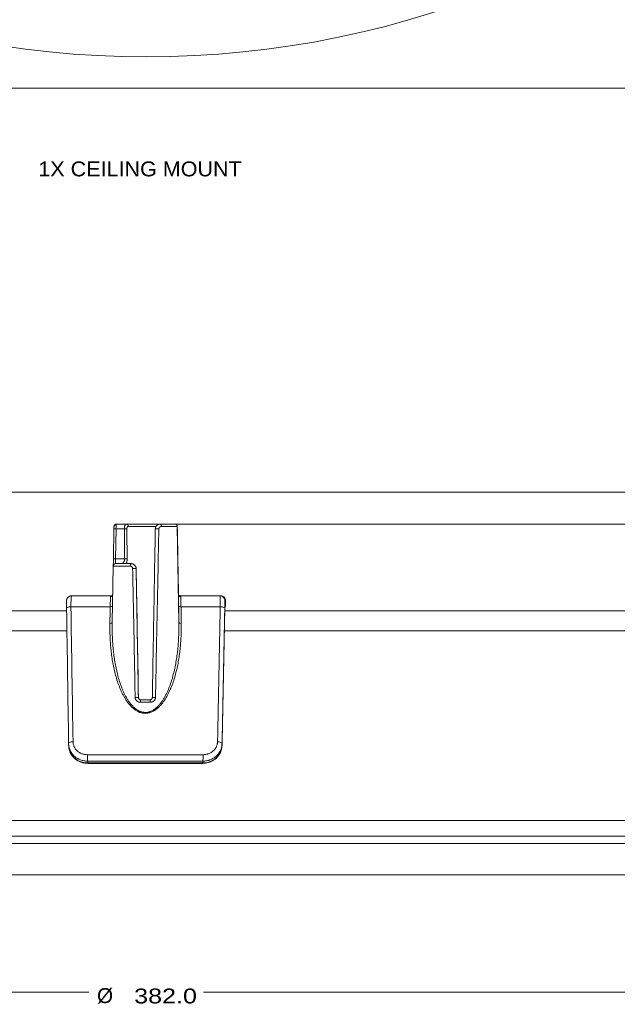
# Model space of a CAD drawing. Header units: millimetres. Extents: x 25 to 1460, y 35 to 806.
# Tile 2 of 47: x 197 to 318, y 220 to 419. Entities that reach past the tile are written whole.
import ezdxf

# ---------------------------------------------------------------- set-up
doc = ezdxf.new("R2010")
doc.units = ezdxf.units.MM
doc.layers.add('1', color=7, linetype='Continuous', true_color=0xffffff)
doc.styles.add('cadds4', font='txt')
doc.dimstyles.get("Standard").update_dxf_attribs({"dimtxt": 0.18, "dimasz": 0.18, "dimexe": 0.18, "dimexo": 0.0625, "dimgap": 0.09, "dimtad": 0, "dimtih": 1, "dimtoh": 1, "dimdec": 4, "dimzin": 0, "dimdsep": 46, "dimtxsty": 'Standard', "dimcen": 0.09, "dimadec": 0, "dimazin": 0, "dimtfac": 1, "dimtdec": 4, "dimtofl": 0, "dimtmove": 0, "dimatfit": 3, "dimfxl": 1, "dimtolj": 1, "dimtzin": 0, "dimarcsym": 0})

# ---------------------------------------------------------------- blocks, each defined once
blk = doc.blocks.new('_U0')
at = {"layer": '1', "color": 35, "lineweight": 13}
for p, q in [((31.45999, 251.315991), (31.45999, 220.815991)), ((413.45999, 251.315991), (413.45999, 220.815991)), ((31.45999, 222.815991), (210.88249, 222.815991)), ((413.45999, 222.815991), (234.03749, 222.815991))]:
    blk.add_line(p, q, dxfattribs=at)
at = {"layer": '1', "color": 35}
for points in [[(31.45999, 222.815991), (34.959987, 223.433135), (34.959992, 222.198846)], [(413.45999, 222.815991), (409.959992, 222.198846), (409.959987, 223.433135)]]:
    blk.add_solid(points, dxfattribs=at)
at = {"layer": '1', "color": 35, "linetype": 'Continuous', "lineweight": 13, "char_height": 3, "attachment_point": 7, "line_spacing_factor": 0.715361, "style": 'cadds4'}
for s, insert in [('\\fArial|b0|i0;%%c', (212.54149, 220.482241)), ('\\fArial|b0|i0;\\W1.2080;382.0', (220.04149, 220.482241))]:
    blk.add_mtext(s, dxfattribs=dict(at, insert=insert))
blk = doc.blocks.new('_U3')
at = {"layer": '1', "color": 35, "lineweight": 13}
for p, q in [((223.842516, 317.315991), (435.45999, 317.315991)), ((433.45999, 317.315991), (433.45999, 288.065991)), ((433.45999, 252.815991), (433.45999, 282.065991)), ((223.95999, 252.815991), (435.45999, 252.815991))]:
    blk.add_line(p, q, dxfattribs=at)
at = {"layer": '1', "color": 35}
for points in [[(433.45999, 317.315991), (434.077134, 313.815993), (432.842845, 313.815988)], [(433.45999, 252.815991), (432.842845, 256.315988), (434.077134, 256.315993)]]:
    blk.add_solid(points, dxfattribs=at)
at = {"layer": '1', "color": 35, "linetype": 'Continuous', "lineweight": 13, "insert": (428.58099, 282.732241), "char_height": 3, "attachment_point": 7, "line_spacing_factor": 0.715361, "style": 'cadds4'}
blk.add_mtext('\\fArial|b0|i0;\\W1.2366;64.5', dxfattribs=at)

msp = doc.modelspace()

# ---------------------------------------------------------------- linework, layer by layer
at = {"layer": '1', "color": 8, "linetype": 'Continuous', "lineweight": 18}
for p, q in [((25.11, 405.3), (419.81, 405.3)), ((419.81, 323.74), (25.11, 323.74)), ((25.11, 246.47), (419.81, 246.47))]:
    msp.add_line(p, q, dxfattribs=at)
at = {"layer": '1', "color": 155, "linetype": 'Continuous', "lineweight": 18}
for p, q in [((215.86, 310.3), (215.97, 316.33)), ((216.38, 316.33), (216.27, 310.3)), ((218.07, 316.33), (216.38, 316.33)), ((216.49, 317.32), (218.5, 317.32)), ((225.31, 317.32), (218.5, 317.32)), ((224.47, 316.82), (218.88, 316.82)), ((225.31, 317.32), (228.23, 317.32)), ((228.73, 316.82), (225.56, 316.82)), ((228.23, 317.32), (228.25, 317.32)), ((228.75, 316.82), (228.73, 316.82)), ((228.73, 316.82), (229.07, 297.41)), ((216.27, 310.3), (218.12, 310.3)), ((215.81, 308.82), (215.61, 297.41)), ((219.2, 308.82), (215.81, 308.82)), ((216.31, 309.32), (219.45, 309.32)), ((219.45, 309.32), (219.45, 309.32)), ((220.45, 308.33), (220.44, 308.33)), ((207.4, 302.82), (215.54, 302.82)), ((229.21, 302.82), (237.36, 302.82)), ((237.36, 302.82), (237.49, 302.82)), ((215.21, 300.63), (207.28, 300.63)), ((237.43, 300.63), (229.49, 300.63)), ((238.35, 300.8), (238.47, 300.8)), ((238.49, 301.8), (238.36, 301.8)), ((238.47, 300.8), (238.49, 301.8)), ((70.68, 299.82), (206.43, 299.82)), ((238.34, 299.82), (374.24, 299.82)), ((206.47, 295.75), (64.66, 295.75)), ((380.26, 295.75), (238.25, 295.75)), ((220.89, 282.31), (220.91, 282.31)), ((223.28, 281.32), (221.32, 281.32)), ((221.39, 281.82), (223.21, 281.82)), ((210.61, 270.74), (233.95, 270.74)), ((233.9, 269.44), (210.66, 269.44)), ((210.68, 269.07), (233.9, 269.07)), ((210.71, 268.99), (233.87, 268.99)), ((395.74, 257.44), (49.18, 257.44)), ((31.46, 254.32), (413.46, 254.32)), ((31.46, 252.82), (413.46, 252.82))]:
    msp.add_line(p, q, dxfattribs=at)
msp.add_circle((222.46, 602.65), 191, dxfattribs=at)
for centre, major_axis, ratio, start_param, end_param in [((216.47, 316.32), (0.5, -0.009), 0.014529, 1.752111, 3.148119), ((216.47, 316.75), (0.5, -0.014), 0.861115, 1.687921, 3.154428), ((215.97, 316.32), (0.009, 0.5), 0.006625, 0.539163, 1.553459), ((216.47, 316.32), (0.009, 1), 0.093342, 0.539868, 1.554164), ((218.16, 316.32), (-0.5, -0.004), 0.019184, 3.751674, 4.893275), ((218.5, 316.82), (0, 0.5), 0.751921, 4.729842, 6.283185), ((224.81, 316.32), (0.5, -0.009), 0.027327, 1.139598, 3.14812), ((225.31, 316.82), (0, -0.5), 0.504199, 1.58825, 3.141593), ((228.23, 316.82), (0, 0.5), 0.999979, 4.729842, 6.283185), ((228.25, 316.82), (0, 0.5), 0.999979, 4.729842, 6.283185), ((215.85, 310.32), (0.03, 1.5), 0.006625, 3.541306, 4.695051), ((216.36, 310.29), (0.5, -0.009), 0.014529, 1.752111, 3.148119), ((216.35, 310.32), (0.026, 1), 0.08004, 1.590356, 3.143699), ((218.21, 310.29), (-0.5, -0.004), 0.019214, 3.738177, 4.893272), ((216.31, 308.82), (0, -0.5), 0.999979, 3.141593, 4.694936), ((219.45, 308.82), (0, 0.5), 0.480586, 0, 1.553343), ((219.94, 308.32), (-0.5, -0.009), 0.026492, 3.14812, 5.120577), ((207.4, 301.82), (0, 1), 0.999979, 0, 0.806905), ((215.24, 303.06), (-0.5, 0.017), 0.937263, 1.627593, 2.846535), ((229.5, 303.06), (0.5, 0), 0.937342, 3.160323, 4.693041), ((237.36, 301.82), (0, -1), 0.999979, 2.326448, 3.141593), ((237.49, 301.82), (0, -1), 0.999979, 1.553343, 3.141593), ((237.36, 301.82), (0, -1), 0.999979, 1.553343, 2.326448), ((207.41, 300.25), (1, 0.015), 0.379194, 1.691635, 3.148645), ((215.18, 300.81), (-0.5, 0.01), 0.374197, 1.641286, 2.952934), ((229.52, 300.81), (0.5, 0.007), 0.374408, 3.14863, 4.655973), ((237.32, 300.25), (-1, 0.02), 0.378984, 3.148644, 4.605653), ((237.35, 300.82), (0, -1), 0.999979, 1.437619, 1.553343), ((237.47, 300.82), (0, -1), 0.999979, 1.068554, 1.553343), ((215.11, 297.42), (0.5, -0.01), 0.374195, 4.782683, 6.290222), ((229.57, 297.42), (0.5, 0.007), 0.374407, 3.14863, 4.656169), ((220.39, 282.3), (0.5, 0.009), 0.023734, 0.006527, 1.87532), ((224.21, 282.3), (0.5, -0.009), 0.023507, 1.279327, 3.14812), ((221.39, 281.32), (0, -0.5), 0.146066, 3.141593, 4.694936), ((223.21, 281.32), (0, -0.5), 0.133141, 1.58825, 3.141593), ((207.81, 273), (1, 0.015), 0.378381, 1.67761, 3.148642), ((236.77, 273), (-1, 0.02), 0.37817, 3.148642, 4.619673), ((210.7, 270.37), (0, 1), 0.097327, 1.186824, 2.75762), ((233.87, 270.37), (0, 1), 0.084329, 3.525565, 5.096361), ((210.71, 269.99), (0, 1), 0.097946, 2.75762, 3.141606), ((233.87, 269.99), (0, 1), 0.084948, 3.141579, 3.525565)]:
    msp.add_ellipse(centre, major_axis=major_axis, ratio=ratio, start_param=start_param, end_param=end_param, dxfattribs=at)
for points, knots in [([(216.48, 317.31), (216.48, 317.31), (216.41, 317.32), (216.29, 317.28), (216.15, 317.2), (216.06, 317.09), (216.01, 316.98), (215.99, 316.88), (215.98, 316.8), (215.97, 316.75), (215.97, 316.72)], [0, 0, 0, 0, 0.016978, 0.211414, 0.384514, 0.528653, 0.655745, 0.769535, 0.875459, 1, 1, 1, 1]), ([(216.49, 317.32), (216.48, 317.32), (216.48, 317.31), (216.47, 317.3), (216.46, 317.29), (216.45, 317.27), (216.44, 317.24), (216.43, 317.2), (216.43, 317.17)], [0, 0, 0, 0, 0.25, 0.25, 0.5, 0.5, 0.75, 1, 1, 1, 1]), ([(218.07, 316.33), (218.07, 316.37), (218.07, 316.4), (218.07, 316.47), (218.08, 316.5), (218.08, 316.59), (218.09, 316.66), (218.1, 316.73), (218.11, 316.75), (218.11, 316.78), (218.12, 316.82), (218.13, 316.86), (218.15, 316.94), (218.17, 316.99), (218.2, 317.06), (218.21, 317.08), (218.23, 317.12), (218.24, 317.14), (218.28, 317.19), (218.3, 317.22), (218.34, 317.25), (218.34, 317.26), (218.36, 317.27), (218.38, 317.28), (218.4, 317.29), (218.44, 317.31), (218.47, 317.32), (218.5, 317.32)], [0, 0, 0, 0, 0.0625, 0.0625, 0.125, 0.125, 0.25, 0.25, 0.28125, 0.28125, 0.3125, 0.375, 0.375, 0.5, 0.5, 0.5625, 0.5625, 0.625, 0.625, 0.75, 0.75, 0.78125, 0.78125, 0.8125, 0.875, 0.875, 1, 1, 1, 1]), ([(218.88, 316.82), (218.85, 316.82), (218.83, 316.82), (218.8, 316.81), (218.79, 316.81), (218.77, 316.8), (218.76, 316.8), (218.73, 316.78), (218.72, 316.76), (218.69, 316.74), (218.68, 316.73), (218.67, 316.71), (218.66, 316.7), (218.64, 316.66), (218.63, 316.64), (218.61, 316.6), (218.61, 316.58), (218.6, 316.55), (218.59, 316.54), (218.58, 316.49), (218.58, 316.46), (218.57, 316.4), (218.57, 316.37), (218.57, 316.33)], [0, 0, 0, 0, 0.125, 0.125, 0.1875, 0.1875, 0.25, 0.25, 0.375, 0.375, 0.4375, 0.4375, 0.5, 0.5, 0.625, 0.625, 0.6875, 0.6875, 0.75, 0.75, 0.875, 0.875, 1, 1, 1, 1]), ([(218.57, 316.33), (218.57, 316), (218.58, 315.67), (218.59, 314), (218.6, 312.67), (218.62, 310.99), (218.62, 310.64), (218.62, 310.3)], [0, 0, 0, 0, 0.165669, 0.165669, 0.828344, 0.828344, 1, 1, 1, 1]), ([(223.71, 282.31), (223.81, 287.98), (223.91, 293.65), (224.11, 304.99), (224.21, 310.66), (224.31, 316.33)], [0, 0, 0, 0, 0.5, 0.5, 1, 1, 1, 1]), ([(224.31, 316.33), (224.31, 316.4), (224.32, 316.47), (224.34, 316.56), (224.35, 316.59), (224.36, 316.64), (224.37, 316.66), (224.38, 316.69), (224.39, 316.7), (224.42, 316.78), (224.45, 316.83), (224.5, 316.9), (224.51, 316.91), (224.53, 316.94), (224.56, 316.98), (224.62, 317.04), (224.66, 317.08), (224.71, 317.12), (224.74, 317.14), (224.82, 317.19), (224.88, 317.22), (224.95, 317.25), (224.97, 317.26), (225, 317.27), (225.01, 317.27), (225.06, 317.28), (225.09, 317.29), (225.18, 317.31), (225.25, 317.32), (225.31, 317.32)], [0, 0, 0, 0, 0.125, 0.125, 0.1875, 0.1875, 0.21875, 0.21875, 0.25, 0.25, 0.375, 0.375, 0.40625, 0.40625, 0.4375, 0.5, 0.5625, 0.5625, 0.625, 0.625, 0.75, 0.75, 0.78125, 0.78125, 0.8125, 0.8125, 0.875, 0.875, 1, 1, 1, 1]), ([(225.02, 316.33), (224.91, 310.66), (224.8, 304.99), (224.57, 293.65), (224.46, 287.98), (224.35, 282.31)], [0, 0, 0, 0, 0.5, 0.5, 1, 1, 1, 1]), ([(225.56, 316.82), (225.53, 316.82), (225.5, 316.82), (225.45, 316.81), (225.44, 316.81), (225.41, 316.8), (225.39, 316.8), (225.35, 316.78), (225.32, 316.77), (225.27, 316.75), (225.26, 316.74), (225.23, 316.72), (225.22, 316.71), (225.18, 316.68), (225.15, 316.65), (225.12, 316.61), (225.11, 316.6), (225.09, 316.57), (225.07, 316.54), (225.06, 316.51), (225.05, 316.48), (225.04, 316.48), (225.04, 316.46), (225.04, 316.45), (225.02, 316.41), (225.02, 316.37), (225.02, 316.33)], [0, 0, 0, 0, 0.125, 0.125, 0.1875, 0.1875, 0.25, 0.25, 0.375, 0.375, 0.4375, 0.4375, 0.5, 0.5, 0.625, 0.625, 0.6875, 0.6875, 0.75, 0.8125, 0.8125, 0.84375, 0.84375, 0.875, 0.875, 1, 1, 1, 1]), ([(229, 303.06), (228.95, 305.37), (228.91, 307.69), (228.83, 312.28), (228.79, 314.55), (228.75, 316.82)], [0, 0, 0, 0, 0.504926, 0.504926, 1, 1, 1, 1]), ([(217.57, 309.32), (217.59, 309.32), (217.62, 309.32), (217.66, 309.34), (217.67, 309.35), (217.69, 309.36), (217.7, 309.37), (217.72, 309.38), (217.72, 309.39), (217.76, 309.42), (217.79, 309.45), (217.83, 309.49), (217.84, 309.5), (217.85, 309.52), (217.86, 309.53), (217.88, 309.56), (217.9, 309.58), (217.94, 309.64), (217.97, 309.69), (218.01, 309.77), (218.02, 309.8), (218.04, 309.85), (218.05, 309.88), (218.08, 309.97), (218.09, 310.03), (218.11, 310.13), (218.11, 310.16), (218.12, 310.23), (218.12, 310.26), (218.12, 310.3)], [0, 0, 0, 0, 0.125, 0.125, 0.1875, 0.1875, 0.21875, 0.21875, 0.25, 0.25, 0.375, 0.375, 0.40625, 0.40625, 0.4375, 0.4375, 0.5, 0.5, 0.625, 0.625, 0.6875, 0.6875, 0.75, 0.75, 0.875, 0.875, 0.9375, 0.9375, 1, 1, 1, 1]), ([(218.62, 310.3), (218.62, 310.2), (218.62, 310.11), (218.61, 310), (218.61, 309.97), (218.6, 309.93), (218.59, 309.86), (218.57, 309.75), (218.55, 309.66), (218.54, 309.6), (218.53, 309.58), (218.52, 309.54), (218.51, 309.52), (218.49, 309.43), (218.46, 309.36), (218.44, 309.3)], [0, 0, 0, 0, 0.257392, 0.257392, 0.32174, 0.32174, 0.386088, 0.514784, 0.64348, 0.64348, 0.707828, 0.707828, 0.772176, 0.772176, 1, 1, 1, 1]), ([(219.74, 308.33), (219.74, 308.35), (219.74, 308.37), (219.74, 308.41), (219.73, 308.42), (219.72, 308.47), (219.71, 308.51), (219.68, 308.55), (219.68, 308.57), (219.66, 308.6), (219.64, 308.63), (219.61, 308.65), (219.6, 308.67), (219.59, 308.68), (219.58, 308.69), (219.57, 308.69), (219.54, 308.72), (219.51, 308.74), (219.47, 308.76), (219.45, 308.77), (219.42, 308.78), (219.41, 308.79), (219.36, 308.8), (219.33, 308.81), (219.27, 308.82), (219.24, 308.82), (219.2, 308.82)], [0, 0, 0, 0, 0.0625, 0.0625, 0.125, 0.125, 0.25, 0.25, 0.3125, 0.3125, 0.375, 0.4375, 0.4375, 0.46875, 0.46875, 0.5, 0.5, 0.625, 0.625, 0.6875, 0.6875, 0.75, 0.75, 0.875, 0.875, 1, 1, 1, 1]), ([(220.45, 308.33), (220.45, 308.35), (220.45, 308.37), (220.45, 308.4), (220.45, 308.42), (220.44, 308.47), (220.43, 308.5), (220.41, 308.6), (220.39, 308.66), (220.36, 308.73), (220.35, 308.75), (220.34, 308.78), (220.31, 308.82), (220.27, 308.89), (220.23, 308.94), (220.2, 308.98), (220.19, 308.99), (220.17, 309.02), (220.16, 309.03), (220.1, 309.08), (220.05, 309.12), (219.97, 309.18), (219.94, 309.19), (219.88, 309.22), (219.85, 309.23), (219.76, 309.27), (219.7, 309.29), (219.61, 309.3), (219.58, 309.31), (219.53, 309.31), (219.52, 309.31), (219.48, 309.32), (219.47, 309.32), (219.45, 309.32)], [0, 0, 0, 0, 0.03125, 0.03125, 0.0625, 0.0625, 0.125, 0.125, 0.25, 0.25, 0.28125, 0.28125, 0.3125, 0.375, 0.4375, 0.4375, 0.46875, 0.46875, 0.5, 0.5, 0.625, 0.625, 0.6875, 0.6875, 0.75, 0.75, 0.875, 0.875, 0.9375, 0.9375, 0.96875, 0.96875, 1, 1, 1, 1]), ([(219.45, 309.32), (219.51, 309.32), (219.57, 309.31), (219.67, 309.29), (219.7, 309.28), (219.74, 309.27), (219.76, 309.27), (219.79, 309.26), (219.8, 309.25), (219.88, 309.22), (219.93, 309.19), (220.01, 309.14), (220.04, 309.12), (220.08, 309.09), (220.09, 309.08), (220.11, 309.06), (220.13, 309.05), (220.19, 308.99), (220.23, 308.94), (220.28, 308.86), (220.3, 308.83), (220.32, 308.79), (220.33, 308.78), (220.35, 308.75), (220.35, 308.73), (220.39, 308.66), (220.41, 308.59), (220.43, 308.5), (220.43, 308.47), (220.44, 308.4), (220.44, 308.37), (220.44, 308.33)], [0, 0, 0, 0, 0.125, 0.125, 0.1875, 0.1875, 0.21875, 0.21875, 0.25, 0.25, 0.375, 0.375, 0.4375, 0.4375, 0.46875, 0.46875, 0.5, 0.5, 0.625, 0.625, 0.6875, 0.6875, 0.71875, 0.71875, 0.75, 0.75, 0.875, 0.875, 0.9375, 0.9375, 1, 1, 1, 1]), ([(220.24, 282.31), (220.16, 286.65), (220.08, 290.98), (219.91, 299.66), (219.83, 304), (219.74, 308.33)], [0, 0, 0, 0, 0.5, 0.5, 1, 1, 1, 1]), ([(220.44, 308.33), (220.52, 304), (220.59, 299.66), (220.74, 290.98), (220.82, 286.65), (220.89, 282.31)], [0, 0, 0, 0, 0.5, 0.5, 1, 1, 1, 1]), ([(206.68, 302.5), (206.66, 302.48), (206.59, 302.41), (206.5, 302.28), (206.44, 302.12), (206.41, 301.99), (206.4, 301.92), (206.4, 301.88), (206.4, 301.84), (206.4, 301.77), (206.4, 301.64), (206.4, 301.41), (206.4, 301.26)], [0, 0, 0, 0, 0.039821, 0.134195, 0.211888, 0.270576, 0.305172, 0.331304, 0.36661, 0.439333, 0.710046, 1, 1, 1, 1]), ([(207.4, 302.82), (207.39, 302.82), (207.38, 302.8), (207.37, 302.75), (207.36, 302.71), (207.35, 302.65), (207.35, 302.64), (207.35, 302.61), (207.35, 302.59), (207.34, 302.55), (207.34, 302.51), (207.33, 302.4), (207.33, 302.32), (207.32, 302.17), (207.32, 302.12), (207.31, 302.04), (207.31, 302.01), (207.31, 301.96), (207.31, 301.93), (207.3, 301.78), (207.3, 301.66), (207.29, 301.46), (207.29, 301.39), (207.29, 301.28), (207.29, 301.24), (207.29, 301.17), (207.29, 301.13), (207.29, 300.95), (207.29, 300.79), (207.28, 300.63)], [0, 0, 0, 0, 0.125, 0.125, 0.25, 0.25, 0.28125, 0.28125, 0.3125, 0.3125, 0.375, 0.375, 0.5, 0.5, 0.5625, 0.5625, 0.59375, 0.59375, 0.625, 0.625, 0.75, 0.75, 0.8125, 0.8125, 0.84375, 0.84375, 0.875, 0.875, 1, 1, 1, 1]), ([(215.21, 300.63), (215.22, 300.74), (215.22, 300.85), (215.22, 301.01), (215.22, 301.07), (215.22, 301.17), (215.23, 301.22), (215.23, 301.37), (215.23, 301.57), (215.24, 301.74), (215.24, 301.87), (215.24, 301.91), (215.24, 301.99), (215.24, 302.03), (215.24, 302.14), (215.24, 302.28), (215.25, 302.4), (215.25, 302.51), (215.25, 302.55), (215.25, 302.6)], [0, 0, 0, 0, 0.125, 0.125, 0.1875, 0.1875, 0.25, 0.25, 0.375, 0.5, 0.5, 0.5625, 0.5625, 0.625, 0.625, 0.75, 0.875, 0.875, 1, 1, 1, 1]), ([(215.25, 302.6), (215.25, 302.63), (215.26, 302.67), (215.27, 302.7), (215.27, 302.71), (215.28, 302.72), (215.29, 302.73), (215.3, 302.74), (215.31, 302.75), (215.35, 302.78), (215.38, 302.79), (215.45, 302.81), (215.49, 302.82), (215.54, 302.82)], [0, 0, 0, 0, 0.25, 0.25, 0.3125, 0.3125, 0.375, 0.375, 0.5, 0.5, 0.75, 0.75, 1, 1, 1, 1]), ([(215.72, 302.99), (215.7, 302.95), (215.59, 302.81), (215.53, 302.82), (215.53, 302.82)], [0, 0, 0, 0, 0.531075, 1, 1, 1, 1]), ([(229.2, 302.82), (229.21, 302.82), (229.21, 302.82), (229.02, 302.91), (229, 303.06), (228.99, 303.06), (228.99, 303.06)], [0, 0, 0, 0, 0.15158, 0.503424, 0.920499, 1, 1, 1, 1]), ([(229.02, 300.81), (229.02, 300.94), (229.02, 301.06), (229.01, 301.3), (229.01, 301.54), (229.01, 301.76), (229, 301.92), (229, 301.97), (229, 302.08), (229, 302.13), (229, 302.27), (229, 302.45), (229, 302.61), (229, 302.72), (229, 302.76), (229, 302.83), (229, 302.86), (229, 302.95), (229, 303.01), (229, 303.06)], [0, 0, 0, 0, 0.125, 0.125, 0.25, 0.375, 0.375, 0.4375, 0.4375, 0.5, 0.5, 0.625, 0.75, 0.75, 0.8125, 0.8125, 0.875, 0.875, 1, 1, 1, 1]), ([(229.21, 302.82), (229.26, 302.82), (229.3, 302.81), (229.34, 302.8), (229.35, 302.8), (229.37, 302.79), (229.38, 302.79), (229.4, 302.78), (229.41, 302.77), (229.44, 302.74), (229.46, 302.72), (229.48, 302.67), (229.49, 302.63), (229.49, 302.6)], [0, 0, 0, 0, 0.25, 0.25, 0.3125, 0.3125, 0.375, 0.375, 0.5, 0.5, 0.75, 0.75, 1, 1, 1, 1]), ([(229.49, 302.6), (229.48, 302.55), (229.48, 302.51), (229.48, 302.42), (229.48, 302.4), (229.48, 302.34), (229.48, 302.3), (229.48, 302.21), (229.48, 302.07), (229.48, 301.91), (229.48, 301.78), (229.48, 301.74), (229.48, 301.65), (229.48, 301.6), (229.48, 301.46), (229.49, 301.27), (229.49, 301.06), (229.49, 300.85), (229.49, 300.74), (229.49, 300.63)], [0, 0, 0, 0, 0.125, 0.125, 0.1875, 0.1875, 0.25, 0.25, 0.375, 0.5, 0.5, 0.5625, 0.5625, 0.625, 0.625, 0.75, 0.875, 0.875, 1, 1, 1, 1]), ([(237.43, 300.63), (237.43, 300.79), (237.43, 300.94), (237.43, 301.24), (237.43, 301.38), (237.43, 301.55), (237.43, 301.59), (237.43, 301.65), (237.43, 301.68), (237.43, 301.78), (237.43, 301.84), (237.42, 302.01), (237.42, 302.12), (237.41, 302.27), (237.41, 302.31), (237.41, 302.38), (237.41, 302.4), (237.41, 302.44), (237.41, 302.46), (237.4, 302.55), (237.4, 302.61), (237.39, 302.69), (237.39, 302.71), (237.38, 302.74), (237.38, 302.75), (237.38, 302.76), (237.38, 302.77), (237.37, 302.8), (237.37, 302.82), (237.36, 302.82)], [0, 0, 0, 0, 0.125, 0.125, 0.25, 0.25, 0.28125, 0.28125, 0.3125, 0.3125, 0.375, 0.375, 0.5, 0.5, 0.5625, 0.5625, 0.59375, 0.59375, 0.625, 0.625, 0.75, 0.75, 0.8125, 0.8125, 0.84375, 0.84375, 0.875, 0.875, 1, 1, 1, 1]), ([(206.41, 300.24), (206.41, 300.35), (206.41, 300.46), (206.41, 300.6), (206.41, 300.62), (206.4, 300.68), (206.4, 300.75), (206.4, 300.83), (206.4, 300.97), (206.4, 301.06), (206.4, 301.17), (206.4, 301.19), (206.4, 301.23), (206.4, 301.25), (206.4, 301.27), (206.4, 301.27), (206.4, 301.27)], [0, 0, 0, 0, 0.283909, 0.283909, 0.354887, 0.354887, 0.425864, 0.567819, 0.567819, 0.851728, 0.851728, 0.922706, 0.922706, 0.993683, 0.993683, 1, 1, 1, 1]), ([(215.15, 297.23), (215.15, 297.54), (215.16, 297.85), (215.18, 298.98), (215.2, 299.8), (215.21, 300.63)], [0, 0, 0, 0, 0.272793, 0.272793, 1, 1, 1, 1]), ([(229.49, 300.63), (229.5, 300.32), (229.5, 300.01), (229.52, 298.88), (229.53, 298.05), (229.54, 297.23)], [0, 0, 0, 0, 0.272793, 0.272793, 1, 1, 1, 1]), ([(238.31, 299.55), (238.32, 299.64), (238.32, 299.73), (238.32, 299.9), (238.32, 299.98), (238.32, 300.08), (238.33, 300.1), (238.33, 300.13), (238.33, 300.15), (238.33, 300.21), (238.33, 300.24), (238.33, 300.34), (238.33, 300.4), (238.33, 300.48), (238.34, 300.51), (238.34, 300.55), (238.34, 300.56), (238.34, 300.58), (238.34, 300.59), (238.34, 300.63), (238.34, 300.66), (238.34, 300.68)], [0, 0, 0, 0, 0.177019, 0.177019, 0.354037, 0.354037, 0.398292, 0.398292, 0.442546, 0.442546, 0.531056, 0.531056, 0.708074, 0.708074, 0.796584, 0.796584, 0.840838, 0.840838, 0.885093, 0.885093, 1, 1, 1, 1]), ([(238.36, 301.8), (238.36, 301.8), (238.36, 301.79), (238.36, 301.77), (238.36, 301.76), (238.36, 301.75), (238.36, 301.73), (238.36, 301.71), (238.35, 301.65), (238.35, 301.61), (238.35, 301.54), (238.35, 301.53), (238.35, 301.5), (238.35, 301.48), (238.35, 301.44), (238.35, 301.41), (238.34, 301.3), (238.34, 301.23), (238.34, 301.1), (238.34, 301.06), (238.34, 300.99), (238.34, 300.97), (238.33, 300.92), (238.33, 300.9), (238.33, 300.78), (238.33, 300.67), (238.32, 300.46), (238.32, 300.35), (238.32, 300.24)], [0, 0, 0, 0, 0.125, 0.125, 0.15625, 0.15625, 0.1875, 0.25, 0.25, 0.375, 0.375, 0.40625, 0.40625, 0.4375, 0.4375, 0.5, 0.5, 0.625, 0.625, 0.6875, 0.6875, 0.71875, 0.71875, 0.75, 0.75, 0.875, 0.875, 1, 1, 1, 1]), ([(238.34, 300.68), (238.34, 300.69), (238.34, 300.7), (238.34, 300.73), (238.34, 300.74), (238.34, 300.75), (238.34, 300.76), (238.34, 300.77), (238.34, 300.77), (238.35, 300.79), (238.35, 300.8), (238.35, 300.8)], [0, 0, 0, 0, 0.149253, 0.149253, 0.36194, 0.36194, 0.468283, 0.468283, 0.574626, 0.574626, 1, 1, 1, 1]), ([(238.34, 300.65), (238.34, 300.68), (238.34, 300.72), (238.34, 300.73), (238.34, 300.73)], [0, 0, 0, 0, 0.583278, 1, 1, 1, 1]), ([(229.54, 297.23), (229.56, 296.36), (229.55, 295.5), (229.49, 294.21), (229.46, 293.78), (229.41, 293.13), (229.4, 292.92), (229.36, 292.49), (229.34, 292.28), (229.27, 291.63), (229.21, 291.2), (229.09, 290.35), (229.03, 289.93), (228.87, 289.08), (228.79, 288.66), (228.61, 287.82), (228.5, 287.41), (228.28, 286.58), (228.16, 286.17), (227.89, 285.35), (227.75, 284.94), (227.55, 284.43), (227.49, 284.28), (227.43, 284.13), (227.38, 284.03), (227.36, 283.98), (227.25, 283.73), (227.16, 283.53), (226.97, 283.14), (226.87, 282.94), (226.67, 282.56), (226.56, 282.37), (226.33, 281.99), (226.21, 281.81), (225.96, 281.45), (225.83, 281.27), (225.66, 281.05), (225.62, 281.01), (225.55, 280.92), (225.51, 280.88), (225.4, 280.75), (225.33, 280.67), (225.1, 280.42), (224.94, 280.27), (224.68, 280.05), (224.59, 279.98), (224.41, 279.84), (224.32, 279.78), (224.19, 279.7), (224.17, 279.68), (224.12, 279.65), (224.05, 279.61), (223.97, 279.56), (223.82, 279.48), (223.72, 279.43), (223.5, 279.34), (223.4, 279.3), (223.23, 279.24), (223.17, 279.23), (223.06, 279.2), (223, 279.18), (222.71, 279.12), (222.48, 279.1), (222.22, 279.1), (222.19, 279.11), (222.13, 279.11), (222.1, 279.11), (222.01, 279.12), (221.95, 279.12), (221.78, 279.15), (221.66, 279.17), (221.43, 279.22), (221.32, 279.26), (221.16, 279.32), (221.1, 279.34), (220.99, 279.38), (220.94, 279.4), (220.78, 279.48), (220.68, 279.53), (220.48, 279.64), (220.39, 279.71), (220.2, 279.83), (220.11, 279.9), (219.97, 280.01), (219.93, 280.04), (219.84, 280.11), (219.8, 280.15), (219.59, 280.34), (219.43, 280.5), (219.2, 280.74), (219.13, 280.83), (219.02, 280.96), (218.99, 281), (218.92, 281.09), (218.88, 281.13), (218.71, 281.35), (218.58, 281.53), (218.34, 281.9), (218.22, 282.08), (218, 282.46), (217.89, 282.65), (217.69, 283.04), (217.59, 283.24), (217.41, 283.63), (217.32, 283.83), (217.19, 284.13), (217.15, 284.24), (217.07, 284.44), (217.03, 284.54), (216.84, 285.05), (216.7, 285.45), (216.44, 286.27), (216.32, 286.68), (216.11, 287.51), (216.01, 287.92), (215.84, 288.75), (215.76, 289.17), (215.61, 290.01), (215.55, 290.43), (215.44, 291.27), (215.39, 291.69), (215.3, 292.53), (215.27, 292.96), (215.21, 293.81), (215.19, 294.23), (215.14, 295.51), (215.13, 296.37), (215.15, 297.23)], [0, 0, 0, 0, 0.0625, 0.0625, 0.09375, 0.09375, 0.109375, 0.109375, 0.125, 0.125, 0.15625, 0.15625, 0.1875, 0.1875, 0.21875, 0.21875, 0.25, 0.25, 0.28125, 0.28125, 0.3125, 0.3125, 0.320312, 0.324219, 0.324219, 0.328125, 0.328125, 0.34375, 0.34375, 0.359375, 0.359375, 0.375, 0.375, 0.390625, 0.390625, 0.40625, 0.40625, 0.410156, 0.410156, 0.414062, 0.414062, 0.421875, 0.421875, 0.4375, 0.4375, 0.445312, 0.445312, 0.453125, 0.453125, 0.455078, 0.455078, 0.457031, 0.460937, 0.460937, 0.46875, 0.46875, 0.476562, 0.476562, 0.480469, 0.480469, 0.484375, 0.484375, 0.5, 0.5, 0.501953, 0.501953, 0.503906, 0.503906, 0.507812, 0.507812, 0.515625, 0.515625, 0.523437, 0.523437, 0.527344, 0.527344, 0.53125, 0.53125, 0.539062, 0.539062, 0.546875, 0.546875, 0.554687, 0.554687, 0.558594, 0.558594, 0.5625, 0.5625, 0.578125, 0.578125, 0.585937, 0.585937, 0.589844, 0.589844, 0.59375, 0.59375, 0.609375, 0.609375, 0.625, 0.625, 0.640625, 0.640625, 0.65625, 0.65625, 0.671875, 0.671875, 0.679687, 0.679687, 0.6875, 0.6875, 0.71875, 0.71875, 0.75, 0.75, 0.78125, 0.78125, 0.8125, 0.8125, 0.84375, 0.84375, 0.875, 0.875, 0.90625, 0.90625, 0.9375, 0.9375, 1, 1, 1, 1]), ([(215.61, 297.41), (215.6, 296.55), (215.6, 295.71), (215.65, 294.44), (215.67, 294.02), (215.72, 293.17), (215.75, 292.75), (215.83, 291.91), (215.87, 291.5), (215.98, 290.66), (216.04, 290.25), (216.17, 289.42), (216.24, 289), (216.4, 288.18), (216.49, 287.76), (216.69, 286.94), (216.79, 286.53), (217.03, 285.72), (217.16, 285.31), (217.37, 284.71), (217.44, 284.5), (217.54, 284.25), (217.56, 284.2), (217.6, 284.1), (217.66, 283.95), (217.72, 283.8), (217.85, 283.51), (217.94, 283.31), (218.13, 282.92), (218.22, 282.73), (218.43, 282.35), (218.54, 282.16), (218.76, 281.79), (218.88, 281.61), (219.04, 281.39), (219.07, 281.34), (219.14, 281.25), (219.24, 281.12), (219.34, 280.99), (219.55, 280.74), (219.7, 280.58), (219.94, 280.35), (220.02, 280.27), (220.19, 280.12), (220.28, 280.05), (220.46, 279.92), (220.55, 279.86), (220.74, 279.74), (220.83, 279.68), (220.99, 279.6), (221.04, 279.58), (221.11, 279.54), (221.14, 279.53), (221.19, 279.51), (221.22, 279.5), (221.35, 279.45), (221.46, 279.41), (221.68, 279.35), (221.79, 279.33), (221.96, 279.3), (222.02, 279.3), (222.11, 279.29), (222.14, 279.29), (222.2, 279.28), (222.23, 279.28), (222.49, 279.28), (222.71, 279.3), (222.97, 279.36), (222.99, 279.37), (223.05, 279.39), (223.08, 279.39), (223.16, 279.42), (223.21, 279.44), (223.38, 279.5), (223.48, 279.54), (223.68, 279.64), (223.78, 279.69), (223.93, 279.78), (223.98, 279.81), (224.07, 279.87), (224.12, 279.91), (224.25, 280), (224.34, 280.07), (224.51, 280.21), (224.6, 280.29), (224.84, 280.52), (224.99, 280.68), (225.21, 280.92), (225.28, 281.01), (225.41, 281.18), (225.48, 281.27), (225.67, 281.54), (225.79, 281.72), (226.02, 282.08), (226.13, 282.27), (226.34, 282.65), (226.44, 282.84), (226.63, 283.22), (226.72, 283.42), (226.85, 283.71), (226.9, 283.81), (226.98, 284.01), (227.02, 284.11), (227.14, 284.41), (227.22, 284.61), (227.44, 285.22), (227.57, 285.62), (227.81, 286.44), (227.92, 286.85), (228.13, 287.68), (228.22, 288.09), (228.39, 288.92), (228.47, 289.34), (228.6, 290.18), (228.67, 290.6), (228.77, 291.44), (228.82, 291.87), (228.91, 292.72), (228.94, 293.14), (229, 293.99), (229.02, 294.42), (229.07, 295.7), (229.08, 296.55), (229.07, 297.41)], [0, 0, 0, 0, 0.0625, 0.0625, 0.09375, 0.09375, 0.125, 0.125, 0.15625, 0.15625, 0.1875, 0.1875, 0.21875, 0.21875, 0.25, 0.25, 0.28125, 0.28125, 0.3125, 0.3125, 0.328125, 0.328125, 0.332031, 0.332031, 0.335937, 0.34375, 0.34375, 0.359375, 0.359375, 0.375, 0.375, 0.390625, 0.390625, 0.40625, 0.40625, 0.410156, 0.410156, 0.414062, 0.421875, 0.421875, 0.4375, 0.4375, 0.445312, 0.445312, 0.453125, 0.453125, 0.460937, 0.460937, 0.46875, 0.46875, 0.472656, 0.472656, 0.474609, 0.474609, 0.476562, 0.476562, 0.484375, 0.484375, 0.492187, 0.492187, 0.496094, 0.496094, 0.498047, 0.498047, 0.5, 0.5, 0.515625, 0.515625, 0.517578, 0.517578, 0.519531, 0.519531, 0.523437, 0.523437, 0.53125, 0.53125, 0.539062, 0.539062, 0.542969, 0.542969, 0.546875, 0.546875, 0.554687, 0.554687, 0.5625, 0.5625, 0.578125, 0.578125, 0.585937, 0.585937, 0.59375, 0.59375, 0.609375, 0.609375, 0.625, 0.625, 0.640625, 0.640625, 0.65625, 0.65625, 0.664062, 0.664062, 0.671875, 0.671875, 0.6875, 0.6875, 0.71875, 0.71875, 0.75, 0.75, 0.78125, 0.78125, 0.8125, 0.8125, 0.84375, 0.84375, 0.875, 0.875, 0.90625, 0.90625, 0.9375, 0.9375, 1, 1, 1, 1]), ([(221.32, 281.32), (221.25, 281.32), (221.18, 281.33), (221.09, 281.35), (221.05, 281.36), (221, 281.37), (220.99, 281.37), (220.96, 281.38), (220.94, 281.39), (220.86, 281.42), (220.8, 281.45), (220.72, 281.5), (220.69, 281.51), (220.65, 281.54), (220.63, 281.55), (220.61, 281.58), (220.59, 281.59), (220.53, 281.64), (220.49, 281.69), (220.43, 281.76), (220.42, 281.77), (220.41, 281.8), (220.4, 281.81), (220.37, 281.85), (220.35, 281.88), (220.31, 281.97), (220.29, 282.04), (220.27, 282.12), (220.26, 282.14), (220.26, 282.17), (220.25, 282.19), (220.25, 282.24), (220.24, 282.27), (220.24, 282.31)], [0, 0, 0, 0, 0.125, 0.125, 0.1875, 0.1875, 0.21875, 0.21875, 0.25, 0.25, 0.375, 0.375, 0.4375, 0.4375, 0.46875, 0.46875, 0.5, 0.5, 0.625, 0.625, 0.65625, 0.65625, 0.6875, 0.6875, 0.75, 0.75, 0.875, 0.875, 0.90625, 0.90625, 0.9375, 0.9375, 1, 1, 1, 1]), ([(220.89, 282.31), (220.89, 282.29), (220.89, 282.27), (220.9, 282.25), (220.9, 282.24), (220.9, 282.22), (220.9, 282.21), (220.91, 282.17), (220.92, 282.14), (220.94, 282.1), (220.95, 282.08), (220.96, 282.06), (220.97, 282.05), (220.98, 282.04), (220.98, 282.03), (221, 282), (221.02, 281.98), (221.06, 281.94), (221.07, 281.93), (221.09, 281.91), (221.11, 281.91), (221.15, 281.88), (221.17, 281.86), (221.22, 281.85), (221.23, 281.84), (221.26, 281.83), (221.28, 281.83), (221.33, 281.82), (221.36, 281.82), (221.39, 281.82)], [0, 0, 0, 0, 0.0625, 0.0625, 0.09375, 0.09375, 0.125, 0.125, 0.25, 0.25, 0.3125, 0.3125, 0.34375, 0.34375, 0.375, 0.375, 0.5, 0.5, 0.5625, 0.5625, 0.625, 0.625, 0.75, 0.75, 0.8125, 0.8125, 0.875, 0.875, 1, 1, 1, 1]), ([(221.41, 281.82), (221.37, 281.82), (221.34, 281.82), (221.29, 281.83), (221.28, 281.83), (221.25, 281.84), (221.23, 281.85), (221.19, 281.86), (221.16, 281.88), (221.13, 281.9), (221.11, 281.91), (221.09, 281.93), (221.06, 281.95), (221.04, 281.97), (221.02, 282), (221.01, 282.01), (220.98, 282.05), (220.97, 282.08), (220.95, 282.12), (220.94, 282.14), (220.93, 282.17), (220.92, 282.2), (220.91, 282.24), (220.91, 282.27), (220.91, 282.29), (220.91, 282.31)], [0, 0, 0, 0, 0.125, 0.125, 0.1875, 0.1875, 0.25, 0.25, 0.375, 0.375, 0.4375, 0.4375, 0.5, 0.5625, 0.5625, 0.625, 0.625, 0.75, 0.75, 0.8125, 0.8125, 0.875, 0.9375, 0.9375, 1, 1, 1, 1]), ([(223.21, 281.82), (223.24, 281.82), (223.27, 281.82), (223.32, 281.83), (223.34, 281.83), (223.37, 281.84), (223.4, 281.85), (223.43, 281.87), (223.46, 281.88), (223.47, 281.89), (223.51, 281.91), (223.53, 281.93), (223.57, 281.97), (223.58, 281.98), (223.6, 282), (223.61, 282.02), (223.64, 282.05), (223.65, 282.08), (223.67, 282.12), (223.67, 282.13), (223.68, 282.14), (223.68, 282.15), (223.69, 282.17), (223.69, 282.19), (223.71, 282.24), (223.71, 282.27), (223.71, 282.31)], [0, 0, 0, 0, 0.125, 0.125, 0.1875, 0.1875, 0.25, 0.3125, 0.3125, 0.375, 0.375, 0.5, 0.5, 0.5625, 0.5625, 0.625, 0.625, 0.75, 0.75, 0.78125, 0.78125, 0.8125, 0.8125, 0.875, 0.875, 1, 1, 1, 1]), ([(224.35, 282.31), (224.35, 282.24), (224.34, 282.17), (224.32, 282.07), (224.31, 282.04), (224.29, 281.99), (224.29, 281.98), (224.27, 281.94), (224.27, 281.93), (224.23, 281.85), (224.19, 281.8), (224.13, 281.72), (224.11, 281.69), (224.06, 281.64), (224.04, 281.62), (223.97, 281.55), (223.91, 281.51), (223.8, 281.45), (223.73, 281.42), (223.64, 281.38), (223.61, 281.37), (223.56, 281.36), (223.54, 281.36), (223.51, 281.35), (223.49, 281.35), (223.41, 281.33), (223.34, 281.32), (223.28, 281.32)], [0, 0, 0, 0, 0.125, 0.125, 0.1875, 0.1875, 0.21875, 0.21875, 0.25, 0.25, 0.375, 0.375, 0.4375, 0.4375, 0.5, 0.5, 0.625, 0.625, 0.75, 0.75, 0.8125, 0.8125, 0.84375, 0.84375, 0.875, 0.875, 1, 1, 1, 1]), ([(206.83, 272.61), (206.82, 272.66), (206.82, 272.71), (206.82, 272.84), (206.82, 272.91), (206.81, 272.98)], [0, 0, 0, 0, 0.420648, 0.420648, 1, 1, 1, 1]), ([(210.66, 269.44), (210.54, 269.44), (210.41, 269.45), (210.22, 269.47), (210.13, 269.48), (210.03, 269.49), (209.97, 269.5), (209.94, 269.51), (209.78, 269.54), (209.54, 269.59), (209.19, 269.71), (208.96, 269.81), (208.82, 269.88), (208.8, 269.89), (208.74, 269.92), (208.71, 269.93), (208.63, 269.98), (208.58, 270.01), (208.42, 270.11), (208.22, 270.24), (208.04, 270.4), (207.91, 270.52), (207.84, 270.58), (207.78, 270.64), (207.74, 270.69), (207.72, 270.71), (207.62, 270.82), (207.54, 270.91), (207.41, 271.11), (207.28, 271.3), (207.17, 271.51), (207.11, 271.64), (207.1, 271.67), (207.07, 271.73), (207.06, 271.75), (207.03, 271.84), (207.01, 271.89), (206.95, 272.06), (206.89, 272.28), (206.85, 272.51), (206.82, 272.74), (206.82, 272.86), (206.81, 272.98)], [0, 0, 0, 0, 0.0625, 0.0625, 0.09375, 0.109375, 0.109375, 0.125, 0.125, 0.1875, 0.25, 0.3125, 0.3125, 0.328125, 0.328125, 0.34375, 0.34375, 0.375, 0.375, 0.4375, 0.5, 0.5, 0.53125, 0.546875, 0.546875, 0.5625, 0.5625, 0.625, 0.625, 0.6875, 0.75, 0.75, 0.765625, 0.765625, 0.78125, 0.78125, 0.8125, 0.8125, 0.875, 0.9375, 0.9375, 1, 1, 1, 1]), ([(206.83, 272.61), (206.83, 272.49), (206.84, 272.37), (206.86, 272.19), (206.87, 272.14), (206.89, 272.02), (206.9, 271.96), (206.94, 271.79), (207, 271.56), (207.13, 271.24), (207.24, 271.03), (207.31, 270.9), (207.33, 270.88), (207.36, 270.83), (207.37, 270.8), (207.42, 270.73), (207.46, 270.68), (207.56, 270.53), (207.71, 270.35), (207.88, 270.18), (208.01, 270.06), (208.08, 270), (208.15, 269.94), (208.2, 269.91), (208.22, 269.89), (208.34, 269.8), (208.54, 269.66), (208.86, 269.48), (209.09, 269.38), (209.23, 269.33), (209.26, 269.32), (209.32, 269.3), (209.35, 269.29), (209.44, 269.26), (209.5, 269.24), (209.68, 269.19), (209.92, 269.13), (210.17, 269.1), (210.42, 269.07), (210.55, 269.07), (210.68, 269.07)], [0, 0, 0, 0, 0.0625, 0.0625, 0.09375, 0.09375, 0.125, 0.125, 0.1875, 0.25, 0.3125, 0.3125, 0.328125, 0.328125, 0.34375, 0.34375, 0.375, 0.375, 0.4375, 0.5, 0.5, 0.53125, 0.546875, 0.546875, 0.5625, 0.5625, 0.625, 0.6875, 0.75, 0.75, 0.765625, 0.765625, 0.78125, 0.78125, 0.8125, 0.8125, 0.875, 0.9375, 0.9375, 1, 1, 1, 1]), ([(206.85, 272.46), (206.85, 272.41), (206.83, 272.03), (207.05, 271.34), (207.52, 270.48), (208.23, 269.77), (209.1, 269.27), (209.96, 269.02), (210.51, 269.01), (210.71, 269.03)], [0, 0, 0, 0, 0.025294, 0.200029, 0.373274, 0.546422, 0.720787, 0.896639, 1, 1, 1, 1]), ([(207.7, 273.37), (207.7, 273.28), (207.71, 273.2), (207.73, 273.02), (207.76, 272.85), (207.81, 272.68), (207.85, 272.55), (207.87, 272.51), (207.9, 272.43), (207.92, 272.39), (207.97, 272.27), (208.05, 272.11), (208.2, 271.89), (208.31, 271.76), (208.39, 271.67), (208.41, 271.66), (208.44, 271.62), (208.48, 271.58), (208.53, 271.53), (208.63, 271.44), (208.77, 271.33), (208.92, 271.22), (209.04, 271.15), (209.08, 271.13), (209.14, 271.1), (209.16, 271.09), (209.2, 271.07), (209.31, 271.02), (209.5, 270.94), (209.76, 270.85), (209.95, 270.81), (210.09, 270.78), (210.14, 270.78), (210.23, 270.76), (210.28, 270.76), (210.42, 270.75), (210.51, 270.74), (210.61, 270.74)], [0, 0, 0, 0, 0.0625, 0.0625, 0.125, 0.1875, 0.1875, 0.21875, 0.21875, 0.25, 0.25, 0.3125, 0.375, 0.4375, 0.4375, 0.453125, 0.453125, 0.46875, 0.5, 0.5, 0.5625, 0.625, 0.625, 0.65625, 0.65625, 0.671875, 0.671875, 0.6875, 0.75, 0.8125, 0.875, 0.875, 0.90625, 0.90625, 0.9375, 0.9375, 1, 1, 1, 1]), ([(233.87, 269.02), (233.98, 269.01), (234.44, 268.99), (235.24, 269.19), (236.18, 269.64), (236.95, 270.33), (237.49, 271.18), (237.73, 271.92), (237.75, 272.34), (237.75, 272.44)], [0, 0, 0, 0, 0.056872, 0.236406, 0.415934, 0.594541, 0.771633, 0.947871, 1, 1, 1, 1]), ([(237.77, 272.98), (237.77, 272.86), (237.76, 272.74), (237.74, 272.57), (237.73, 272.51), (237.71, 272.39), (237.7, 272.34), (237.66, 272.16), (237.59, 271.94), (237.46, 271.61), (237.35, 271.4), (237.28, 271.28), (237.26, 271.25), (237.23, 271.2), (237.21, 271.18), (237.16, 271.1), (237.13, 271.05), (237.02, 270.91), (236.87, 270.73), (236.71, 270.56), (236.57, 270.43), (236.5, 270.38), (236.43, 270.32), (236.39, 270.28), (236.36, 270.26), (236.24, 270.17), (236.04, 270.03), (235.71, 269.86), (235.49, 269.76), (235.34, 269.7), (235.31, 269.69), (235.25, 269.67), (235.22, 269.66), (235.14, 269.63), (235.08, 269.61), (234.89, 269.56), (234.65, 269.51), (234.4, 269.47), (234.15, 269.45), (234.03, 269.44), (233.9, 269.44)], [0, 0, 0, 0, 0.0625, 0.0625, 0.09375, 0.09375, 0.125, 0.125, 0.1875, 0.25, 0.3125, 0.3125, 0.328125, 0.328125, 0.34375, 0.34375, 0.375, 0.375, 0.4375, 0.5, 0.5, 0.53125, 0.546875, 0.546875, 0.5625, 0.5625, 0.625, 0.6875, 0.75, 0.75, 0.765625, 0.765625, 0.78125, 0.78125, 0.8125, 0.8125, 0.875, 0.9375, 0.9375, 1, 1, 1, 1]), ([(233.9, 269.07), (234.03, 269.07), (234.15, 269.07), (234.34, 269.09), (234.44, 269.1), (234.53, 269.12), (234.59, 269.13), (234.63, 269.13), (234.78, 269.16), (235.02, 269.22), (235.38, 269.34), (235.6, 269.43), (235.74, 269.5), (235.77, 269.52), (235.83, 269.54), (235.85, 269.56), (235.93, 269.6), (235.99, 269.63), (236.14, 269.73), (236.34, 269.87), (236.53, 270.02), (236.66, 270.14), (236.73, 270.2), (236.79, 270.27), (236.83, 270.31), (236.85, 270.34), (236.95, 270.45), (237.03, 270.54), (237.17, 270.73), (237.3, 270.93), (237.41, 271.14), (237.47, 271.27), (237.48, 271.3), (237.51, 271.35), (237.52, 271.38), (237.55, 271.46), (237.57, 271.52), (237.63, 271.68), (237.69, 271.91), (237.73, 272.14), (237.76, 272.37), (237.77, 272.49), (237.77, 272.61)], [0, 0, 0, 0, 0.0625, 0.0625, 0.09375, 0.109375, 0.109375, 0.125, 0.125, 0.1875, 0.25, 0.3125, 0.3125, 0.328125, 0.328125, 0.34375, 0.34375, 0.375, 0.375, 0.4375, 0.5, 0.5, 0.53125, 0.546875, 0.546875, 0.5625, 0.5625, 0.625, 0.625, 0.6875, 0.75, 0.75, 0.765625, 0.765625, 0.78125, 0.78125, 0.8125, 0.8125, 0.875, 0.9375, 0.9375, 1, 1, 1, 1]), ([(233.95, 270.74), (234.04, 270.74), (234.23, 270.75), (234.51, 270.79), (234.7, 270.83), (234.83, 270.87), (234.88, 270.88), (234.94, 270.9), (234.97, 270.91), (235.01, 270.92), (235.12, 270.96), (235.31, 271.04), (235.56, 271.17), (235.71, 271.27), (235.8, 271.34), (235.82, 271.35), (235.86, 271.38), (235.91, 271.42), (235.96, 271.47), (236.06, 271.56), (236.19, 271.68), (236.3, 271.82), (236.38, 271.93), (236.41, 271.96), (236.46, 272.04), (236.48, 272.08), (236.55, 272.19), (236.64, 272.35), (236.74, 272.59), (236.78, 272.76), (236.82, 272.89), (236.82, 272.93), (236.84, 273.02), (236.85, 273.06), (236.86, 273.19), (236.87, 273.28), (236.87, 273.37)], [0, 0, 0, 0, 0.0625, 0.125, 0.1875, 0.1875, 0.21875, 0.21875, 0.234375, 0.234375, 0.25, 0.3125, 0.375, 0.4375, 0.4375, 0.453125, 0.453125, 0.46875, 0.5, 0.5, 0.5625, 0.625, 0.625, 0.65625, 0.65625, 0.6875, 0.6875, 0.75, 0.8125, 0.875, 0.875, 0.90625, 0.90625, 0.9375, 0.9375, 1, 1, 1, 1]), ([(237.77, 272.98), (237.77, 272.91), (237.77, 272.84), (237.77, 272.71), (237.77, 272.66), (237.77, 272.61)], [0, 0, 0, 0, 0.579352, 0.579352, 1, 1, 1, 1])]:
    msp.add_open_spline(points, degree=3, knots=knots, dxfattribs=at)
for points in [[(218.12, 310.3), (218.1, 312.31), (218.09, 314.32), (218.07, 316.33)], [(220.91, 282.31), (220.76, 290.98), (220.6, 299.66), (220.45, 308.33)], [(206.81, 272.98), (206.68, 282.07), (206.55, 291.15), (206.41, 300.24)], [(207.28, 300.63), (207.42, 291.54), (207.56, 282.46), (207.7, 273.37)], [(229.07, 297.41), (229.05, 298.54), (229.04, 299.67), (229.02, 300.81)], [(236.87, 273.37), (237.06, 282.46), (237.25, 291.54), (237.43, 300.63)], [(238.32, 300.24), (238.14, 291.15), (237.95, 282.07), (237.77, 272.98)], [(237.77, 272.61), (237.95, 281.59), (238.13, 290.57), (238.31, 299.55)], [(210.66, 269.44), (210.67, 269.32), (210.67, 269.19), (210.68, 269.07)], [(233.9, 269.07), (233.9, 269.19), (233.9, 269.32), (233.9, 269.44)]]:
    msp.add_open_spline(points, degree=3, dxfattribs=at)

# ---------------------------------------------------------------- texts
at = {"layer": '1', "color": 35, "linetype": 'Continuous', "lineweight": 13, "insert": (200.7, 387.48), "char_height": 3, "attachment_point": 7, "line_spacing_factor": 0.993976, "style": 'cadds4'}
msp.add_mtext('\\fArial|b0|i0;\\W1.0371;1X CEILING MOUNT', dxfattribs=at)

# ---------------------------------------------------------------- dimensions: what is measured, and where the dimension line sits
at = {"layer": '1', "color": 35, "linetype": 'Continuous', "lineweight": 13}
dim = msp.add_linear_dim(base=(433.46, 252.82), p1=(222.34, 317.32), p2=(222.46, 252.82), angle=90, dimstyle='Standard', override={"dimtxt": 3, "dimasz": 3.5, "dimexe": 2, "dimexo": 1.5, "dimgap": 1.5, "dimtih": 1, "dimtoh": 1, "dimdec": 1, "dimlfac": 1, "dimdsep": 46, "dimlunit": 2, "dimtxsty": 'cadds4', "dimsah": 1, "dimse1": 0, "dimse2": 0, "dimsd1": 0, "dimsd2": 0, "dimclrd": 35, "dimclre": 35, "dimclrt": 35, "dimtol": 0, "dimtm": -0.1, "dimtfac": 1, "dimtdec": 2, "dimtofl": 1, "dimtmove": 0, "dimlwd": 13, "dimlwe": 13}, dxfattribs=at)
dim.commit()
dim.dimension.update_dxf_attribs({"geometry": '_U3', "text_midpoint": (433.46, 285.07), "dimtype": 160})
dim = msp.add_linear_dim(base=(413.46, 222.82), p1=(31.46, 253.57), p2=(413.46, 254.32), text='\\fArial|b0|i0;\\C35;{\\H1.00x;\\fArial|b0|i0;%%c\\fArial|b0|i0;}\\C35; <> ', dimstyle='Standard', override={"dimtxt": 3, "dimasz": 3.5, "dimexe": 2, "dimexo": 1.5, "dimgap": 1.5, "dimtih": 1, "dimtoh": 1, "dimdec": 1, "dimlfac": 1, "dimdsep": 46, "dimlunit": 2, "dimtxsty": 'cadds4', "dimsah": 1, "dimse1": 0, "dimse2": 0, "dimsd1": 0, "dimsd2": 0, "dimclrd": 35, "dimclre": 35, "dimclrt": 35, "dimtol": 0, "dimtm": -0.1, "dimtfac": 1, "dimtdec": 2, "dimtofl": 1, "dimtmove": 0, "dimlwd": 13, "dimlwe": 13}, dxfattribs=at)
dim.commit()
dim.dimension.update_dxf_attribs({"geometry": '_U0', "text_midpoint": (222.46, 222.82), "dimtype": 160})

doc.saveas('drawing.dxf')
